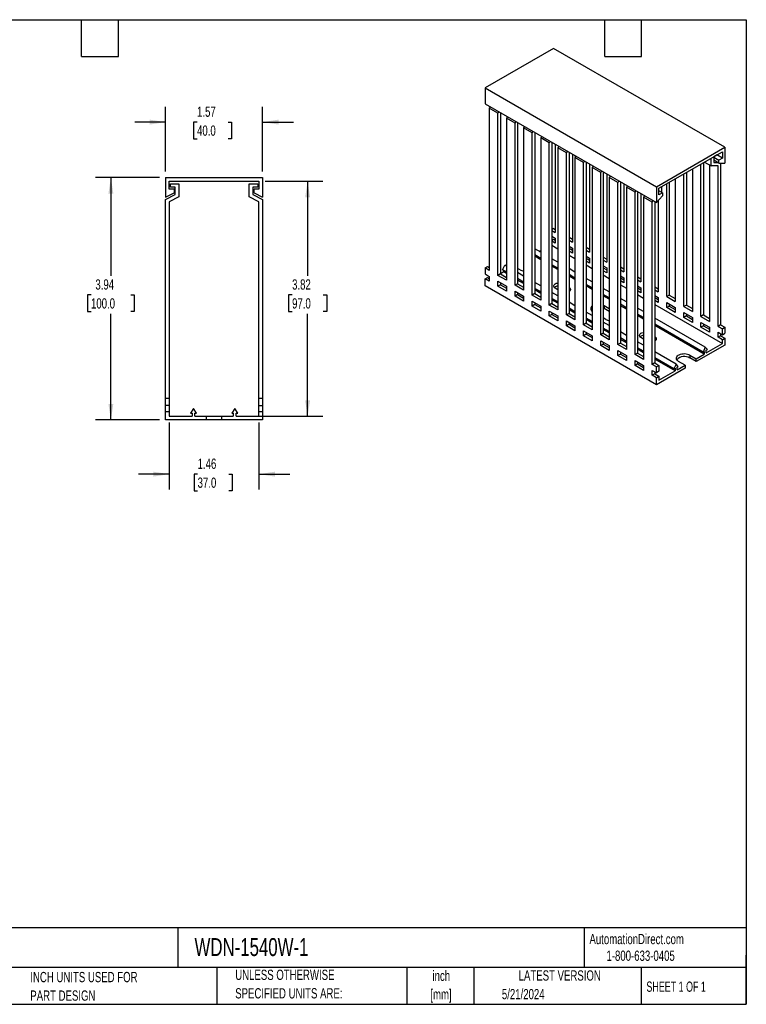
# Model space of a CAD drawing. Header units: inches. Extents: x 0.5 to 21.5, y 0.5 to 16.5.
# Tile 2 of 2: x 9.7 to 21.5, y 0.5 to 16.5. Entities that reach past the tile are written whole.
import ezdxf

# ---------------------------------------------------------------- set-up
doc = ezdxf.new("R2010")
doc.units = ezdxf.units.IN
doc.header["$LTSCALE"] = 2
doc.header["$MEASUREMENT"] = 0
doc.layers.add('DIMENSIONS', color=140, linetype='Continuous', lineweight=25)
doc.layers.add('TEXT', color=140, linetype='Continuous', lineweight=25)
doc.styles.add('SLDTEXTSTYLE0', font='TXT', dxfattribs={"width": 0.7})
doc.styles.add('SLDTEXTSTYLE1', font='TXT', dxfattribs={"width": 0.65})
doc.dimstyles.new('SLDDIMSTYLE0', dxfattribs={"dimtxt": 0.169922, "dimasz": 0.26, "dimexe": 0, "dimexo": 0.0625, "dimgap": 0.04248, "dimtad": 0, "dimtih": 1, "dimtoh": 1, "dimrnd": 1e-09, "dimzin": 12, "dimdsep": 46, "dimtxsty": 'SLDTEXTSTYLE0', "dimsah": 1, "dimcen": 0.09, "dimadec": 0, "dimazin": 3, "dimtfac": 1, "dimtofl": 0, "dimtmove": 0, "dimatfit": 3, "dimfxl": 0, "dimfrac": 2, "dimtolj": 1, "dimtzin": 12, "dimarcsym": 0})
doc.dimstyles.new('SLDDIMSTYLE3', dxfattribs={"dimtxt": 0.169922, "dimasz": 0.26, "dimexe": 0, "dimexo": 0.0625, "dimgap": 0.04248, "dimtad": 0, "dimtih": 1, "dimtoh": 1, "dimrnd": 1e-09, "dimzin": 12, "dimdsep": 46, "dimtxsty": 'SLDTEXTSTYLE0', "dimsah": 1, "dimcen": 0.09, "dimadec": 0, "dimazin": 3, "dimtfac": 1, "dimtmove": 0, "dimatfit": 0, "dimfxl": 0, "dimfrac": 2, "dimtolj": 1, "dimtzin": 12, "dimarcsym": 0})

# ---------------------------------------------------------------- blocks, each defined once
blk = doc.blocks.new('_D_4')
at = {"layer": 'DIMENSIONS'}
for p, q in [((12.126, 9.955), (12.126, 8.865)), ((13.583, 9.955), (13.583, 8.865)), ((12.126, 9.115), (11.626, 9.115)), ((12.586, 9.115), (12.529, 9.115)), ((12.529, 9.115), (12.529, 8.845)), ((13.091, 9.115), (13.148, 9.115)), ((13.148, 9.115), (13.148, 8.845)), ((13.583, 9.115), (14.083, 9.115)), ((12.529, 8.845), (12.586, 8.845)), ((13.148, 8.845), (13.091, 8.845))]:
    blk.add_line(p, q, dxfattribs=at)
for points in [[(12.126, 9.115), (11.866, 9.155), (11.866, 9.075)], [(13.583, 9.115), (13.843, 9.075), (13.843, 9.155)]]:
    blk.add_solid(points, dxfattribs=at)
at = {"layer": 'DIMENSIONS', "char_height": 0.1667, "attachment_point": 1, "style": 'SLDTEXTSTYLE0'}
for s, insert in [('1.46', (12.586, 9.368)), ('37.0', (12.586, 9.06))]:
    blk.add_mtext(s, dxfattribs=dict(at, insert=insert))
blk = doc.blocks.new('_D_5')
at = {"layer": 'DIMENSIONS'}
for p, q in [((13.683, 13.874), (14.623, 13.874)), ((14.373, 13.874), (14.373, 12.337)), ((14.121, 12.028), (14.063, 12.028)), ((14.063, 12.028), (14.063, 11.758)), ((14.625, 12.028), (14.683, 12.028)), ((14.683, 12.028), (14.683, 11.758)), ((14.063, 11.758), (14.121, 11.758)), ((14.373, 10.055), (14.373, 11.72)), ((14.683, 11.758), (14.625, 11.758)), ((13.265, 10.055), (14.623, 10.055))]:
    blk.add_line(p, q, dxfattribs=at)
for points in [[(14.373, 13.874), (14.333, 13.614), (14.413, 13.614)], [(14.373, 10.055), (14.413, 10.315), (14.333, 10.315)]]:
    blk.add_solid(points, dxfattribs=at)
at = {"layer": 'DIMENSIONS', "char_height": 0.1667, "attachment_point": 1, "style": 'SLDTEXTSTYLE0'}
for s, insert in [('3.82', (14.121, 12.281)), ('97.0', (14.121, 11.973))]:
    blk.add_mtext(s, dxfattribs=dict(at, insert=insert))
blk = doc.blocks.new('_D_6')
at = {"layer": 'DIMENSIONS'}
for p, q in [((12.067, 14.033), (12.067, 15.086)), ((13.642, 14.033), (13.642, 15.086)), ((12.067, 14.836), (11.567, 14.836)), ((12.577, 14.836), (12.52, 14.836)), ((12.52, 14.836), (12.52, 14.566)), ((13.082, 14.836), (13.139, 14.836)), ((13.139, 14.836), (13.139, 14.566)), ((13.642, 14.836), (14.142, 14.836)), ((12.52, 14.566), (12.577, 14.566)), ((13.139, 14.566), (13.082, 14.566))]:
    blk.add_line(p, q, dxfattribs=at)
for points in [[(12.067, 14.836), (11.807, 14.876), (11.807, 14.796)], [(13.642, 14.836), (13.902, 14.796), (13.902, 14.876)]]:
    blk.add_solid(points, dxfattribs=at)
at = {"layer": 'DIMENSIONS', "char_height": 0.1667, "attachment_point": 1, "style": 'SLDTEXTSTYLE0'}
for s, insert in [('1.57', (12.577, 15.089)), ('40.0', (12.577, 14.781))]:
    blk.add_mtext(s, dxfattribs=dict(at, insert=insert))
blk = doc.blocks.new('_D_7')
at = {"layer": 'DIMENSIONS'}
for p, q in [((11.967, 13.933), (10.927, 13.933)), ((11.177, 13.933), (11.177, 12.337)), ((10.854, 12.028), (10.797, 12.028)), ((10.797, 12.028), (10.797, 11.758)), ((11.5, 12.028), (11.557, 12.028)), ((11.557, 12.028), (11.557, 11.758)), ((10.797, 11.758), (10.854, 11.758)), ((11.177, 9.996), (11.177, 11.72)), ((11.557, 11.758), (11.5, 11.758)), ((11.967, 9.996), (10.927, 9.996))]:
    blk.add_line(p, q, dxfattribs=at)
for points in [[(11.177, 13.933), (11.137, 13.673), (11.217, 13.673)], [(11.177, 9.996), (11.217, 10.256), (11.137, 10.256)]]:
    blk.add_solid(points, dxfattribs=at)
at = {"layer": 'DIMENSIONS', "char_height": 0.1667, "attachment_point": 1, "style": 'SLDTEXTSTYLE0'}
for s, insert in [('3.94', (10.925, 12.281)), ('100.0', (10.854, 11.973))]:
    blk.add_mtext(s, dxfattribs=dict(at, insert=insert))

msp = doc.modelspace()

# ---------------------------------------------------------------- linework, layer by layer
for p, q in [((18.369, 16.034), (17.256, 15.391)), ((21.153, 14.427), (18.369, 16.034)), ((17.256, 15.391), (20.04, 13.784)), ((17.256, 15.391), (17.256, 15.134)), ((17.256, 15.134), (20.04, 13.527)), ((17.344, 15.083), (17.325, 15.061)), ((17.325, 15.061), (17.325, 12.425)), ((17.464, 14.981), (17.325, 15.061)), ((17.464, 14.981), (17.483, 15.003)), ((17.464, 12.345), (17.464, 14.981)), ((17.514, 14.985), (17.506, 14.975)), ((17.506, 14.975), (17.506, 12.369)), ((17.622, 14.922), (17.604, 14.901)), ((17.604, 14.901), (17.604, 12.265)), ((17.743, 14.82), (17.604, 14.901)), ((17.743, 14.82), (17.761, 14.842)), ((17.743, 12.184), (17.743, 14.82)), ((17.793, 14.824), (17.785, 14.815)), ((17.785, 14.815), (17.785, 12.208)), ((17.901, 14.761), (17.882, 14.74)), ((17.882, 14.74), (17.882, 12.104)), ((18.021, 14.66), (17.882, 14.74)), ((18.021, 14.66), (18.04, 14.681)), ((18.021, 12.024), (18.021, 14.66)), ((18.071, 14.663), (18.063, 14.654)), ((18.063, 14.654), (18.063, 12.048)), ((18.179, 14.601), (18.16, 14.579)), ((18.16, 14.579), (18.16, 11.943)), ((18.3, 14.499), (18.16, 14.579)), ((18.3, 14.499), (18.318, 14.52)), ((18.3, 11.863), (18.3, 14.499)), ((18.349, 14.502), (18.341, 14.493)), ((18.341, 14.493), (18.341, 11.887)), ((18.397, 14.475), (18.397, 13.044)), ((18.457, 14.44), (18.439, 14.419)), ((18.439, 14.419), (18.439, 11.783)), ((18.578, 14.338), (18.439, 14.419)), ((20.04, 13.784), (21.153, 14.427)), ((21.153, 14.427), (21.153, 14.17)), ((18.578, 14.338), (18.597, 14.36)), ((18.578, 11.702), (18.578, 14.338)), ((18.628, 14.342), (18.62, 14.333)), ((18.62, 14.333), (18.62, 11.726)), ((18.675, 14.314), (18.675, 12.883)), ((18.736, 14.279), (18.717, 14.258)), ((18.717, 14.258), (18.717, 11.622)), ((18.856, 14.178), (18.717, 14.258)), ((20.081, 13.76), (21.111, 14.354)), ((20.93, 14.124), (20.93, 14.25)), ((21.028, 14.306), (20.972, 14.274)), ((20.972, 14.274), (20.972, 14.178)), ((20.972, 14.266), (21.056, 14.218)), ((21.111, 14.25), (21.021, 14.302)), ((21.028, 14.306), (21.028, 14.306)), ((21.111, 14.25), (21.056, 14.218)), ((21.111, 14.354), (21.111, 14.25)), ((18.856, 14.178), (18.875, 14.199)), ((18.856, 11.541), (18.856, 14.178)), ((18.906, 14.181), (18.898, 14.172)), ((18.898, 14.172), (18.898, 11.566)), ((18.954, 14.153), (18.954, 12.723)), ((19.014, 14.119), (18.996, 14.097)), ((18.996, 14.097), (18.996, 11.461)), ((19.135, 14.017), (18.996, 14.097)), ((20.763, 11.678), (20.763, 14.154)), ((20.805, 14.178), (20.805, 11.702)), ((20.821, 14.187), (20.93, 14.124)), ((20.903, 14.14), (20.903, 11.598)), ((21.042, 14.124), (20.93, 14.124)), ((21.056, 14.17), (20.972, 14.218)), ((20.972, 14.178), (21.042, 14.178)), ((21.042, 11.517), (21.042, 14.124)), ((21.056, 14.17), (21.056, 14.218)), ((21.056, 14.17), (21.153, 14.17)), ((21.083, 14.17), (21.083, 11.541)), ((12.067, 13.933), (12.067, 13.618)), ((12.067, 13.933), (13.642, 13.933)), ((13.642, 13.933), (13.642, 13.618)), ((19.135, 14.017), (19.153, 14.038)), ((19.135, 11.381), (19.135, 14.017)), ((19.184, 14.02), (19.177, 14.011)), ((19.177, 14.011), (19.177, 11.405)), ((19.232, 13.993), (19.232, 12.562)), ((19.293, 13.958), (19.274, 13.937)), ((19.274, 13.937), (19.274, 11.3)), ((19.413, 13.856), (19.274, 13.937)), ((20.485, 11.839), (20.485, 13.993)), ((20.527, 14.017), (20.527, 11.863)), ((20.624, 14.073), (20.624, 11.758)), ((12.126, 13.874), (13.583, 13.874)), ((12.126, 13.746), (12.126, 13.874)), ((12.146, 13.776), (12.146, 13.835)), ((12.146, 13.835), (12.283, 13.835)), ((12.224, 13.776), (12.146, 13.776)), ((12.224, 13.658), (12.224, 13.776)), ((12.283, 13.835), (12.283, 13.621)), ((13.425, 13.621), (13.425, 13.835)), ((13.425, 13.835), (13.563, 13.835)), ((13.563, 13.776), (13.484, 13.776)), ((13.484, 13.776), (13.484, 13.658)), ((13.563, 13.835), (13.563, 13.776)), ((13.583, 13.874), (13.583, 13.746)), ((19.413, 13.856), (19.432, 13.878)), ((19.413, 11.22), (19.413, 13.856)), ((19.463, 13.86), (19.455, 13.85)), ((19.455, 13.85), (19.455, 11.244)), ((19.511, 13.832), (19.511, 12.401)), ((19.571, 13.797), (19.552, 13.776)), ((19.552, 13.776), (19.552, 11.14)), ((19.692, 13.695), (19.552, 13.776)), ((20.04, 13.784), (20.04, 13.527)), ((20.123, 13.784), (20.123, 13.695)), ((20.207, 12), (20.207, 13.832)), ((20.248, 13.856), (20.248, 12.024)), ((20.346, 13.912), (20.346, 11.919)), ((12.067, 13.618), (12.205, 13.687)), ((12.067, 13.579), (12.224, 13.658)), ((12.205, 13.746), (12.126, 13.746)), ((12.283, 13.621), (12.126, 13.542)), ((12.205, 13.746), (12.205, 13.687)), ((13.583, 13.542), (13.425, 13.621)), ((13.484, 13.658), (13.642, 13.579)), ((13.504, 13.687), (13.504, 13.746)), ((13.583, 13.746), (13.504, 13.746)), ((13.504, 13.687), (13.642, 13.618)), ((19.692, 13.695), (19.71, 13.717)), ((19.692, 11.059), (19.692, 13.695)), ((19.741, 13.699), (19.733, 13.69)), ((19.733, 13.69), (19.733, 11.083)), ((19.789, 13.671), (19.789, 12.241)), ((19.849, 13.637), (19.831, 13.615)), ((19.831, 13.615), (19.831, 10.979)), ((19.97, 13.535), (19.831, 13.615)), ((20.04, 13.527), (20.137, 13.639)), ((20.081, 13.655), (20.081, 13.76)), ((20.137, 13.687), (20.081, 13.72)), ((20.137, 13.687), (20.081, 13.655)), ((20.137, 13.687), (20.137, 13.639)), ((12.067, 10.35), (12.067, 13.579)), ((12.126, 13.542), (12.126, 10.35)), ((13.583, 10.35), (13.583, 13.542)), ((13.642, 13.579), (13.642, 10.35)), ((19.97, 13.535), (19.988, 13.556)), ((19.97, 10.899), (19.97, 13.535)), ((20.02, 13.538), (20.012, 13.529)), ((20.012, 13.529), (20.012, 10.923)), ((20.067, 13.559), (20.067, 12.08)), ((18.369, 13.108), (18.341, 13.092)), ((18.341, 13.076), (18.397, 13.044)), ((18.341, 12.98), (18.397, 12.948)), ((18.369, 13.108), (18.397, 13.092)), ((18.62, 12.964), (18.675, 12.932)), ((18.341, 12.916), (18.369, 12.932)), ((18.397, 12.867), (18.341, 12.899)), ((18.341, 12.835), (18.439, 12.779)), ((18.369, 12.932), (18.397, 12.916)), ((18.397, 12.948), (18.397, 12.867)), ((18.62, 12.916), (18.675, 12.883)), ((18.62, 12.819), (18.675, 12.787)), ((18.898, 12.803), (18.954, 12.771)), ((18.16, 12.72), (18.063, 12.776)), ((18.16, 12.622), (18.063, 12.678)), ((18.16, 12.599), (18.063, 12.655)), ((18.137, 12.733), (18.16, 12.747)), ((18.62, 12.787), (18.675, 12.755)), ((18.675, 12.707), (18.62, 12.739)), ((18.62, 12.674), (18.717, 12.618)), ((18.675, 12.787), (18.675, 12.707)), ((18.898, 12.755), (18.954, 12.723)), ((18.898, 12.658), (18.954, 12.626)), ((19.177, 12.642), (19.232, 12.61)), ((17.256, 12.466), (17.297, 12.49)), ((17.297, 12.49), (17.325, 12.474)), ((17.541, 12.433), (17.576, 12.511)), ((17.604, 12.495), (17.576, 12.511)), ((18.439, 12.559), (18.341, 12.615)), ((18.439, 12.461), (18.341, 12.517)), ((18.439, 12.438), (18.341, 12.494)), ((18.898, 12.626), (18.954, 12.594)), ((18.954, 12.546), (18.898, 12.578)), ((18.898, 12.514), (18.996, 12.458)), ((18.954, 12.626), (18.954, 12.546)), ((19.177, 12.594), (19.232, 12.562)), ((19.177, 12.498), (19.232, 12.466)), ((19.455, 12.482), (19.511, 12.45)), ((17.256, 12.466), (17.256, 12.369)), ((17.325, 12.425), (17.256, 12.466)), ((17.256, 12.369), (17.325, 12.329)), ((17.325, 12.329), (17.325, 12.249)), ((17.506, 12.369), (17.464, 12.345)), ((17.604, 12.265), (17.464, 12.345)), ((17.559, 12.4), (17.506, 12.369)), ((17.506, 12.369), (17.604, 12.313)), ((17.604, 12.397), (17.541, 12.433)), ((17.559, 12.4), (17.559, 12.423)), ((17.604, 12.374), (17.559, 12.4)), ((17.826, 12.433), (17.785, 12.458)), ((17.882, 12.334), (17.785, 12.39)), ((18.717, 12.398), (18.62, 12.455)), ((18.717, 12.3), (18.62, 12.357)), ((18.717, 12.278), (18.62, 12.334)), ((19.177, 12.466), (19.232, 12.433)), ((19.232, 12.385), (19.177, 12.417)), ((19.177, 12.353), (19.274, 12.297)), ((19.232, 12.466), (19.232, 12.385)), ((19.455, 12.433), (19.511, 12.401)), ((19.455, 12.337), (19.511, 12.305)), ((19.733, 12.321), (19.789, 12.289)), ((17.256, 12.289), (17.297, 12.313)), ((17.256, 12.176), (17.256, 12.289)), ((17.325, 12.249), (17.256, 12.289)), ((20.04, 10.569), (17.256, 12.176)), ((17.297, 12.313), (17.325, 12.297)), ((17.464, 12.168), (17.464, 12.249)), ((17.464, 12.249), (17.604, 12.168)), ((17.506, 12.192), (17.464, 12.168)), ((17.604, 12.088), (17.464, 12.168)), ((17.506, 12.224), (17.506, 12.192)), ((17.506, 12.192), (17.604, 12.136)), ((17.604, 12.168), (17.604, 12.088)), ((17.785, 12.208), (17.743, 12.184)), ((17.882, 12.104), (17.743, 12.184)), ((17.882, 12.236), (17.785, 12.292)), ((17.882, 12.213), (17.785, 12.269)), ((17.785, 12.208), (17.882, 12.152)), ((18.16, 12.173), (18.063, 12.23)), ((18.996, 12.238), (18.898, 12.294)), ((18.996, 12.14), (18.898, 12.196)), ((18.996, 12.117), (18.898, 12.173)), ((19.455, 12.305), (19.511, 12.273)), ((19.511, 12.224), (19.455, 12.257)), ((19.455, 12.192), (19.552, 12.136)), ((19.511, 12.305), (19.511, 12.224)), ((19.733, 12.273), (19.789, 12.241)), ((19.733, 12.176), (19.789, 12.144)), ((20.012, 12.16), (20.067, 12.128)), ((17.743, 12.008), (17.743, 12.088)), ((17.743, 12.088), (17.882, 12.008)), ((17.785, 12.032), (17.743, 12.008)), ((17.882, 11.927), (17.743, 12.008)), ((17.785, 12.064), (17.785, 12.032)), ((17.785, 12.032), (17.882, 11.975)), ((17.882, 12.008), (17.882, 11.927)), ((18.063, 12.048), (18.021, 12.024)), ((18.16, 11.943), (18.021, 12.024)), ((18.16, 12.076), (18.063, 12.132)), ((18.16, 12.053), (18.063, 12.109)), ((18.063, 12.048), (18.16, 11.991)), ((18.439, 12.013), (18.341, 12.069)), ((18.439, 12.112), (18.397, 12.136)), ((19.274, 12.077), (19.177, 12.133)), ((19.274, 11.979), (19.177, 12.035)), ((19.274, 11.956), (19.177, 12.012)), ((19.733, 12.144), (19.789, 12.112)), ((19.789, 12.064), (19.733, 12.096)), ((19.733, 12.032), (19.831, 11.975)), ((19.789, 12.144), (19.789, 12.064)), ((20.012, 12.112), (20.067, 12.08)), ((20.012, 12.016), (20.067, 11.983)), ((20.248, 12.024), (20.207, 12)), ((20.248, 12.024), (20.346, 11.967)), ((18.021, 11.847), (18.021, 11.927)), ((18.021, 11.927), (18.16, 11.847)), ((18.063, 11.871), (18.021, 11.847)), ((18.16, 11.766), (18.021, 11.847)), ((18.063, 11.903), (18.063, 11.871)), ((18.063, 11.871), (18.16, 11.815)), ((18.16, 11.847), (18.16, 11.766)), ((18.341, 11.887), (18.3, 11.863)), ((18.439, 11.783), (18.3, 11.863)), ((18.439, 11.915), (18.341, 11.971)), ((18.439, 11.892), (18.341, 11.948)), ((18.341, 11.887), (18.439, 11.831)), ((18.717, 11.852), (18.62, 11.908)), ((19.177, 11.862), (19.19, 11.855)), ((19.19, 11.855), (19.274, 11.807)), ((19.19, 11.855), (19.19, 11.807)), ((19.552, 11.916), (19.455, 11.972)), ((19.552, 11.818), (19.455, 11.875)), ((19.552, 11.795), (19.455, 11.852)), ((20.012, 11.983), (20.067, 11.951)), ((20.067, 11.903), (20.012, 11.935)), ((20.012, 11.871), (21.111, 11.236)), ((20.067, 11.983), (20.067, 11.903)), ((20.207, 12), (20.346, 11.919)), ((20.207, 11.823), (20.207, 11.903)), ((20.207, 11.903), (20.346, 11.823)), ((20.248, 11.847), (20.207, 11.823)), ((20.248, 11.879), (20.248, 11.847)), ((20.248, 11.847), (20.346, 11.791)), ((20.527, 11.863), (20.485, 11.839)), ((20.527, 11.863), (20.624, 11.807)), ((18.3, 11.686), (18.3, 11.766)), ((18.3, 11.766), (18.439, 11.686)), ((18.341, 11.71), (18.3, 11.686)), ((18.439, 11.606), (18.3, 11.686)), ((18.341, 11.742), (18.341, 11.71)), ((18.341, 11.71), (18.439, 11.654)), ((18.439, 11.686), (18.439, 11.606)), ((18.62, 11.726), (18.578, 11.702)), ((18.717, 11.622), (18.578, 11.702)), ((18.717, 11.754), (18.62, 11.81)), ((18.717, 11.731), (18.62, 11.787)), ((18.62, 11.726), (18.717, 11.67)), ((18.996, 11.691), (18.898, 11.748)), ((19.19, 11.807), (19.177, 11.814)), ((19.274, 11.758), (19.19, 11.807)), ((19.831, 11.756), (19.733, 11.812)), ((19.831, 11.658), (19.733, 11.714)), ((19.831, 11.635), (19.733, 11.691)), ((20.346, 11.742), (20.207, 11.823)), ((20.346, 11.823), (20.346, 11.742)), ((20.485, 11.839), (20.624, 11.758)), ((20.485, 11.662), (20.485, 11.742)), ((20.485, 11.742), (20.624, 11.662)), ((20.527, 11.686), (20.485, 11.662)), ((20.527, 11.718), (20.527, 11.686)), ((20.527, 11.686), (20.624, 11.63)), ((20.805, 11.702), (20.763, 11.678)), ((20.805, 11.702), (20.903, 11.646)), ((18.578, 11.525), (18.578, 11.606)), ((18.578, 11.606), (18.717, 11.525)), ((18.62, 11.55), (18.578, 11.525)), ((18.717, 11.445), (18.578, 11.525)), ((18.62, 11.582), (18.62, 11.55)), ((18.62, 11.55), (18.717, 11.493)), ((18.717, 11.525), (18.717, 11.445)), ((18.898, 11.566), (18.856, 11.541)), ((18.996, 11.461), (18.856, 11.541)), ((18.996, 11.593), (18.898, 11.65)), ((18.996, 11.57), (18.898, 11.627)), ((18.898, 11.566), (18.996, 11.509)), ((19.218, 11.63), (19.177, 11.654)), ((19.274, 11.531), (19.177, 11.587)), ((20.833, 11.177), (20.012, 11.651)), ((20.799, 11.099), (20.012, 11.553)), ((20.816, 11.066), (20.012, 11.53)), ((20.624, 11.582), (20.485, 11.662)), ((20.624, 11.662), (20.624, 11.582)), ((20.763, 11.678), (20.903, 11.598)), ((20.763, 11.501), (20.763, 11.582)), ((20.763, 11.582), (20.903, 11.501)), ((20.805, 11.525), (20.763, 11.501)), ((20.805, 11.558), (20.805, 11.525)), ((20.805, 11.525), (20.903, 11.469)), ((21.083, 11.541), (21.042, 11.517)), ((21.083, 11.541), (21.153, 11.501)), ((18.856, 11.365), (18.856, 11.445)), ((18.856, 11.445), (18.996, 11.365)), ((18.898, 11.389), (18.856, 11.365)), ((18.996, 11.284), (18.856, 11.365)), ((18.898, 11.421), (18.898, 11.389)), ((18.898, 11.389), (18.996, 11.333)), ((18.996, 11.365), (18.996, 11.284)), ((19.177, 11.405), (19.135, 11.381)), ((19.274, 11.3), (19.135, 11.381)), ((19.274, 11.433), (19.177, 11.489)), ((19.274, 11.41), (19.177, 11.466)), ((19.177, 11.405), (19.274, 11.349)), ((19.552, 11.37), (19.455, 11.426)), ((20.903, 11.421), (20.763, 11.501)), ((20.903, 11.501), (20.903, 11.421)), ((21.042, 11.517), (21.111, 11.477)), ((21.042, 11.421), (21.111, 11.381)), ((21.042, 11.341), (21.042, 11.421)), ((21.083, 11.365), (21.042, 11.341)), ((21.083, 11.397), (21.083, 11.365)), ((21.083, 11.365), (21.153, 11.325)), ((21.111, 11.477), (21.153, 11.501)), ((21.111, 11.381), (21.111, 11.477)), ((21.111, 11.381), (21.153, 11.405)), ((21.153, 11.501), (21.153, 11.405)), ((19.135, 11.204), (19.135, 11.284)), ((19.135, 11.284), (19.274, 11.204)), ((19.177, 11.228), (19.135, 11.204)), ((19.274, 11.124), (19.135, 11.204)), ((19.177, 11.26), (19.177, 11.228)), ((19.177, 11.228), (19.274, 11.172)), ((19.274, 11.204), (19.274, 11.124)), ((19.455, 11.244), (19.413, 11.22)), ((19.552, 11.14), (19.413, 11.22)), ((19.552, 11.272), (19.455, 11.328)), ((19.552, 11.249), (19.455, 11.305)), ((19.455, 11.244), (19.552, 11.188)), ((19.831, 11.209), (19.733, 11.265)), ((19.831, 11.308), (19.789, 11.333)), ((21.153, 11.212), (20.687, 10.943)), ((20.85, 11.085), (21.111, 11.236)), ((21.111, 11.3), (21.042, 11.341)), ((21.111, 11.3), (21.153, 11.325)), ((21.111, 11.236), (21.111, 11.3)), ((21.153, 11.325), (21.153, 11.212)), ((19.413, 11.043), (19.413, 11.124)), ((19.413, 11.124), (19.552, 11.043)), ((19.455, 11.067), (19.413, 11.043)), ((19.552, 10.963), (19.413, 11.043)), ((19.455, 11.1), (19.455, 11.067)), ((19.455, 11.067), (19.552, 11.011)), ((19.552, 11.043), (19.552, 10.963)), ((19.733, 11.083), (19.692, 11.059)), ((19.831, 10.979), (19.692, 11.059)), ((19.831, 11.111), (19.733, 11.167)), ((19.831, 11.088), (19.733, 11.145)), ((19.733, 11.083), (19.831, 11.027)), ((20.36, 10.904), (20.012, 11.105)), ((20.582, 11.051), (20.687, 10.991)), ((20.582, 11.051), (20.582, 11.003)), ((20.687, 10.991), (20.816, 11.066)), ((20.833, 11.177), (20.799, 11.099)), ((20.799, 11.099), (20.816, 11.109)), ((20.816, 11.109), (20.816, 11.066)), ((20.867, 11.139), (20.833, 11.177)), ((20.85, 11.128), (20.867, 11.139)), ((20.85, 11.085), (20.85, 11.128)), ((19.692, 10.883), (19.692, 10.963)), ((19.692, 10.963), (19.831, 10.883)), ((19.733, 10.907), (19.692, 10.883)), ((19.831, 10.802), (19.692, 10.883)), ((19.733, 10.939), (19.733, 10.907)), ((19.733, 10.907), (19.831, 10.85)), ((19.831, 10.883), (19.831, 10.802)), ((20.012, 10.923), (19.97, 10.899)), ((20.04, 10.858), (19.97, 10.899)), ((20.325, 10.826), (20.012, 11.007)), ((20.343, 10.793), (20.012, 10.984)), ((20.012, 10.923), (20.081, 10.883)), ((20.04, 10.858), (20.081, 10.883)), ((20.081, 10.883), (20.081, 10.786)), ((20.36, 10.904), (20.325, 10.826)), ((20.394, 10.865), (20.36, 10.904)), ((20.376, 10.812), (20.506, 10.887)), ((20.506, 10.887), (20.401, 10.947)), ((20.506, 10.887), (20.506, 10.838)), ((20.687, 10.943), (20.582, 11.003)), ((20.687, 10.943), (20.687, 10.991)), ((19.97, 10.802), (20.04, 10.762)), ((19.97, 10.722), (19.97, 10.802)), ((20.012, 10.746), (19.97, 10.722)), ((20.04, 10.682), (19.97, 10.722)), ((20.012, 10.778), (20.012, 10.746)), ((20.012, 10.746), (20.081, 10.706)), ((20.04, 10.762), (20.04, 10.858)), ((20.506, 10.838), (20.04, 10.569)), ((20.081, 10.786), (20.04, 10.762)), ((20.081, 10.641), (20.343, 10.793)), ((20.325, 10.826), (20.343, 10.836)), ((20.343, 10.836), (20.343, 10.793)), ((20.376, 10.855), (20.394, 10.865)), ((20.376, 10.812), (20.376, 10.855)), ((20.04, 10.682), (20.081, 10.706)), ((20.04, 10.569), (20.04, 10.682)), ((20.081, 10.706), (20.081, 10.641)), ((12.067, 10.232), (12.067, 10.35)), ((12.067, 10.35), (12.126, 10.35)), ((12.126, 10.35), (12.126, 10.232)), ((13.583, 10.232), (13.583, 10.35)), ((13.583, 10.35), (13.642, 10.35)), ((13.642, 10.35), (13.642, 10.232)), ((12.126, 10.232), (12.067, 10.232)), ((12.067, 10.134), (12.067, 10.232)), ((12.067, 9.996), (12.067, 10.134)), ((12.067, 10.134), (12.126, 10.134)), ((12.126, 10.232), (12.126, 10.134)), ((12.126, 10.134), (12.126, 10.055)), ((12.52, 10.18), (12.471, 10.108)), ((12.471, 10.108), (12.496, 10.108)), ((12.496, 10.108), (12.496, 10.055)), ((12.568, 10.108), (12.52, 10.18)), ((12.543, 10.108), (12.568, 10.108)), ((12.543, 10.055), (12.543, 10.108)), ((13.189, 10.18), (13.14, 10.108)), ((13.14, 10.108), (13.165, 10.108)), ((13.165, 10.108), (13.165, 10.055)), ((13.238, 10.108), (13.189, 10.18)), ((13.213, 10.108), (13.238, 10.108)), ((13.213, 10.055), (13.213, 10.108)), ((13.583, 10.232), (13.642, 10.232)), ((13.583, 10.134), (13.583, 10.232)), ((13.583, 10.055), (13.583, 10.134)), ((13.583, 10.134), (13.642, 10.134)), ((13.642, 10.232), (13.642, 10.134)), ((13.642, 10.134), (13.642, 9.996)), ((12.726, 9.996), (12.067, 9.996)), ((12.126, 10.055), (12.496, 10.055)), ((12.543, 10.055), (12.726, 10.055)), ((12.726, 10.055), (12.726, 9.996)), ((12.726, 10.055), (12.982, 10.055)), ((12.982, 9.996), (12.726, 9.996)), ((12.982, 9.996), (12.982, 10.055)), ((12.982, 10.055), (13.165, 10.055)), ((13.642, 9.996), (12.982, 9.996)), ((13.213, 10.055), (13.583, 10.055))]:
    msp.add_line(p, q)
at = {"flags": 128}
for points in [[(18.397, 12.136), (18.385, 12.145), (18.376, 12.155), (18.372, 12.167), (18.372, 12.178), (18.376, 12.189), (18.385, 12.199), (18.397, 12.208), (18.413, 12.216), (18.43, 12.221), (18.439, 12.222)], [(18.62, 12.152), (18.632, 12.143), (18.641, 12.133), (18.645, 12.122), (18.645, 12.11), (18.641, 12.099), (18.632, 12.089), (18.62, 12.08)], [(18.635, 12.092), (18.632, 12.095), (18.62, 12.104)], [(18.996, 11.797), (18.988, 11.79), (18.979, 11.779)], [(19.789, 11.333), (19.777, 11.341), (19.768, 11.352), (19.764, 11.363), (19.764, 11.374), (19.768, 11.386), (19.777, 11.396), (19.789, 11.405), (19.804, 11.412), (19.822, 11.417), (19.831, 11.418)], [(20.012, 11.349), (20.024, 11.34), (20.033, 11.329), (20.037, 11.318), (20.037, 11.307), (20.033, 11.296), (20.024, 11.285), (20.012, 11.276)], [(20.027, 11.288), (20.024, 11.291), (20.012, 11.3)], [(20.401, 10.947), (20.386, 10.957), (20.375, 10.969), (20.367, 10.982), (20.364, 10.996), (20.365, 11.009), (20.371, 11.023), (20.38, 11.035), (20.393, 11.046), (20.41, 11.056), (20.43, 11.064), (20.451, 11.069), (20.474, 11.072), (20.498, 11.073), (20.521, 11.071), (20.544, 11.067), (20.564, 11.06), (20.582, 11.051)]]:
    msp.add_lwpolyline(points, dxfattribs=at)
for centre, radius, start, end in [((17.907, 12.58), 0.167, 241.1479, 261.4434), ((18.447, 12.079), 0.0947, 94.7438, 133.4259), ((19.024, 11.803), 0.0516, 124.0864, 235.9136), ((19.299, 11.776), 0.167, 241.1479, 261.4434), ((19.839, 11.276), 0.0947, 94.7438, 133.4259), ((20.494, 10.857), 0.17, 58.8053, 136.3472)]:
    msp.add_arc(centre, radius, start, end)
at = {"layer": 'TEXT'}
for p, q in [((0.5, 16.5), (21.5, 16.5)), ((10.7, 15.9), (10.7, 16.5)), ((11.3, 15.9), (11.3, 16.5)), ((19.2, 15.9), (19.2, 16.5)), ((19.8, 15.9), (19.8, 16.5)), ((21.5, 16.5), (21.5, 0.5)), ((10.7, 15.9), (11.3, 15.9)), ((19.2, 15.9), (19.8, 15.9)), ((21.5, 1.742), (0.5, 1.742)), ((12.264, 1.742), (12.264, 1.1)), ((18.864, 1.742), (18.864, 1.1)), ((21.5, 0.5), (21.5, 1.3)), ((21.5, 1.1), (0.5, 1.1)), ((12.896, 1.1), (12.896, 0.5)), ((15.986, 1.1), (15.986, 0.5)), ((17.072, 1.1), (17.072, 0.5)), ((19.791, 1.1), (19.791, 0.5)), ((0.5, 0.5), (21.5, 0.5))]:
    msp.add_line(p, q, dxfattribs=at)

# ---------------------------------------------------------------- texts
for s, insert, char_height, attachment_point, style in [('AutomationDirect.com', (18.952, 1.644), 0.16667, 1, 'SLDTEXTSTYLE0'), ('WDN-1540W-1', (12.536, 1.576), 0.29167, 1, 'SLDTEXTSTYLE0'), ('1-800-633-0405', (19.228, 1.373), 0.16667, 1, 'SLDTEXTSTYLE0'), ('INCH UNITS USED FOR', (9.868, 1.026), 0.16667, 1, 'SLDTEXTSTYLE0'), ('UNLESS OTHERWISE', (13.197, 1.063), 0.16667, 1, 'SLDTEXTSTYLE0'), ('inch', (16.545, 1.047), 0.1667, 2, 'SLDTEXTSTYLE0'), ('LATEST VERSION', (18.469, 1.052), 0.16667, 2, 'SLDTEXTSTYLE0'), ('SHEET 1 OF 1', (19.877, 0.87), 0.16667, 1, 'SLDTEXTSTYLE1'), ('PART DESIGN', (9.868, 0.725), 0.16667, 1, 'SLDTEXTSTYLE0'), ('SPECIFIED UNITS ARE:', (13.197, 0.762), 0.16667, 1, 'SLDTEXTSTYLE0'), ('[mm]', (16.54, 0.746), 0.1667, 2, 'SLDTEXTSTYLE0'), ('5/21/2024', (17.529, 0.749), 0.1667, 1, 'SLDTEXTSTYLE0')]:
    msp.add_mtext(s, dxfattribs=dict(at, insert=insert, char_height=char_height, attachment_point=attachment_point, style=style))

# ---------------------------------------------------------------- dimensions: what is measured, and where the dimension line sits
at = {"layer": 'DIMENSIONS'}
for base, p1, p2, picture, middle in [((13.6417, 14.836), (12.0669, 13.9331), (13.6417, 13.9331), '_D_6', (12.8296, 14.836)), ((12.126, 9.115), (13.583, 10.055), (12.126, 10.055), '_D_4', (12.839, 9.115))]:
    dim = msp.add_linear_dim(base=base, p1=p1, p2=p2, dimstyle='SLDDIMSTYLE3', dxfattribs=at)
    dim.commit()
    dim.dimension.update_dxf_attribs({"geometry": picture, "text_midpoint": middle, "dimtype": 160})
for base, p1, p2, picture, middle in [((11.177, 13.933), (12.067, 9.996), (12.067, 13.933), '_D_7', (11.177, 12.028)), ((14.373, 13.874), (13.165, 10.055), (13.583, 13.874), '_D_5', (14.373, 12.028))]:
    dim = msp.add_linear_dim(base=base, p1=p1, p2=p2, angle=90, dimstyle='SLDDIMSTYLE0', dxfattribs=at)
    dim.commit()
    dim.dimension.update_dxf_attribs({"geometry": picture, "text_midpoint": middle, "dimtype": 160})

doc.saveas('drawing.dxf')
